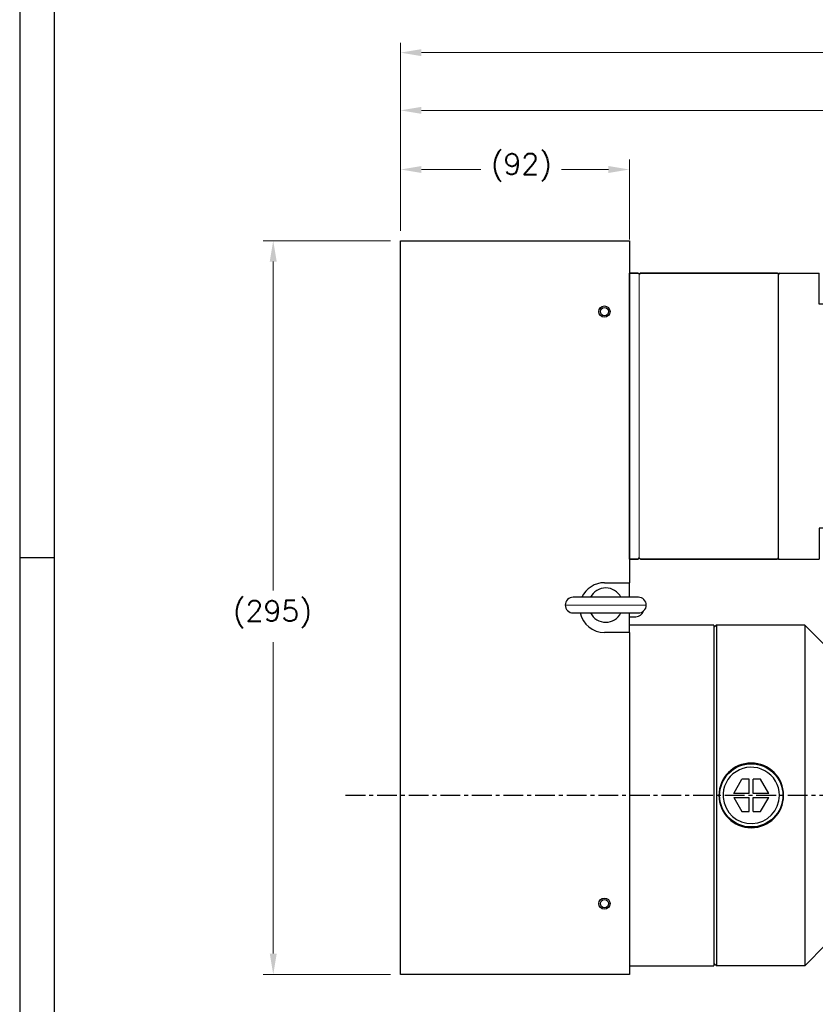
# Model space of a CAD drawing. Extents: x 12273 to 13958, y 5270 to 6468.
# Tile 2 of 22: x 12273 to 12593, y 5694 to 6090. Entities that reach past the tile are written whole.
import ezdxf

# ---------------------------------------------------------------- set-up
doc = ezdxf.new("R2010")
doc.units = 0
doc.header["$LTSCALE"] = 25.4
doc.linetypes.add('CENTER', pattern=[2, 1.25, -0.25, 0.25, -0.25])
doc.linetypes.add('DASHEDBIDOT', pattern=[12.4, 3, -3, 0.2, -3, 0.2, -3])
doc.layers.get('0').update_dxf_attribs({"linetype": 'CONTINUOUS'})
doc.layers.get('Defpoints').update_dxf_attribs({"linetype": 'CONTINUOUS'})
for name, color, linetype, lineweight in [('AM_0', 7, 'CONTINUOUS', 50), ('AM_5_Dimension', 6, 'CONTINUOUS', 13), ('ATA-DIM', 252, 'CONTINUOUS', 25), ('Layer0000', 7, 'CONTINUOUS', 25), ('외형선(ISO)', 7, 'CONTINUOUS', 35)]:
    doc.layers.add(name, color=color, linetype=linetype, lineweight=lineweight)
doc.layers.add('ATA-CENTER', color=133, linetype='CENTER')
doc.styles.get("Standard").update_dxf_attribs({"font": 'simplex.shx'})
doc.dimstyles.new('ata_A1', dxfattribs={"dimtxt": 4.2, "dimasz": 4.2, "dimexe": 2, "dimexo": 2, "dimgap": 2, "dimtad": 0, "dimtih": 1, "dimtoh": 1, "dimdec": 6, "dimdsep": 46, "dimtxsty": 'Standard', "dimcen": 0, "dimclrd": 252, "dimclre": 252, "dimclrt": 4, "dimadec": 6, "dimazin": 2, "dimtfac": 1, "dimtdec": 6, "dimtofl": 0, "dimtmove": 0, "dimatfit": 3, "dimfxl": 0, "dimtolj": 1, "dimtzin": 0, "dimlwd": 0, "dimlwe": 0, "dimarcsym": 0})

# ---------------------------------------------------------------- blocks, each defined once
blk = doc.blocks.new('*D12008')
at = {"layer": 'ATA-DIM', "color": 252, "lineweight": 0}
for p, q in [((12426.58, 6005.39), (12426.58, 6034.01)), ((12518.58, 6001.89), (12518.58, 6034.01)), ((12434.98, 6030.01), (12458.9, 6030.01)), ((12510.18, 6030.01), (12491.26, 6030.01))]:
    blk.add_line(p, q, dxfattribs=at)
at = {"layer": 'ATA-DIM', "color": 252}
for points in [[(12434.98, 6031.41), (12434.98, 6028.61), (12426.58, 6030.01)], [(12510.18, 6028.61), (12510.18, 6031.41), (12518.58, 6030.01)]]:
    blk.add_solid(points, dxfattribs=at)
at = {"layer": 'Defpoints', "color": 0}
for p in [(12518.58, 6030.01), (12426.58, 6001.39), (12518.58, 5997.89)]:
    blk.add_point(p, dxfattribs=at)
at = {"layer": 'ATA-DIM', "color": 4, "insert": (12462.9, 6036.4), "char_height": 8.4, "attachment_point": 1}
blk.add_mtext('\\A1;(92)', dxfattribs=at)
blk = doc.blocks.new('*D12007')
at = {"layer": 'ATA-DIM', "color": 252, "lineweight": 0}
for p, q in [((12422.58, 6001.39), (12371.41, 6001.39)), ((12375.41, 5992.99), (12375.41, 5860.77)), ((12375.41, 5714.79), (12375.41, 5840)), ((12422.58, 5706.39), (12371.41, 5706.39))]:
    blk.add_line(p, q, dxfattribs=at)
at = {"layer": 'ATA-DIM', "color": 252}
for points in [[(12376.81, 5992.99), (12374.01, 5992.99), (12375.41, 6001.39)], [(12374.01, 5714.79), (12376.81, 5714.79), (12375.41, 5706.39)]]:
    blk.add_solid(points, dxfattribs=at)
at = {"layer": 'Defpoints', "color": 0}
for p in [(12375.41, 6001.39), (12426.58, 6001.39), (12426.58, 5706.39)]:
    blk.add_point(p, dxfattribs=at)
at = {"layer": 'ATA-DIM', "color": 4, "insert": (12359.24, 5856.77), "char_height": 8.4, "attachment_point": 1}
blk.add_mtext('\\A1;(295)', dxfattribs=at)
blk = doc.blocks.new('DEH')
at = {"color": 0, "ltscale": 5}
blk.add_line((12758.38, -3927.55), (12758.38, -3797.55), dxfattribs=at)
for p, q in [((12668.58, -3920.05), (12668.58, -3805.05)), ((12728.58, -3805.05), (12744.88, -3805.05)), ((12744.88, -3817.55), (12744.88, -3805.05)), ((12744.88, -3907.55), (12744.88, -3920.05)), ((12728.58, -3920.05), (12744.88, -3920.05))]:
    blk.add_line(p, q)
at = {"color": 7}
for p, q in [((12728.58, -3920.05), (12728.58, -3805.05)), ((12728.58, -3919.55), (12728.58, -3805.55))]:
    blk.add_line(p, q, dxfattribs=at)
at = {"ltscale": 5}
for p, q in [((12758.38, -3817.55), (12744.88, -3817.55)), ((12758.38, -3907.55), (12744.88, -3907.55))]:
    blk.add_line(p, q, dxfattribs=at)
at = {"layer": 'AM_0'}
blk.add_line((12758.38, -3927.55), (12799.88, -3927.55), dxfattribs=at)
at = {"layer": 'AM_5_Dimension', "color": 0}
for p, q in [((12672.58, -3919.55), (12672.58, -3805.55)), ((12728.58, -3805.05), (12728.58, -3920.05))]:
    blk.add_line(p, q, dxfattribs=at)
at = {"layer": 'Layer0000', "color": 7, "linetype": 'Continuous', "lineweight": 25}
for p, q in [((12799.58, -3811.74), (12799.58, -3797.55)), ((12799.58, -3913.35), (12799.58, -3811.74)), ((12799.58, -3913.35), (12799.58, -3927.55))]:
    blk.add_line(p, q, dxfattribs=at)
at = {"layer": '외형선(ISO)'}
for p, q in [((12799.88, -3797.55), (12758.38, -3797.55)), ((12672.08, -3805.05), (12668.58, -3805.05)), ((12672.58, -3805.55), (12672.08, -3805.05)), ((12673.08, -3805.05), (12672.58, -3805.55)), ((12673.08, -3805.05), (12728.08, -3805.05)), ((12728.58, -3805.55), (12728.08, -3805.05)), ((12728.58, -3805.55), (12729.08, -3805.05)), ((12668.58, -3920.05), (12672.08, -3920.05)), ((12672.58, -3919.55), (12672.08, -3920.05)), ((12672.58, -3919.55), (12673.08, -3920.05)), ((12673.08, -3920.05), (12728.08, -3920.05)), ((12728.58, -3919.55), (12728.08, -3920.05))]:
    blk.add_line(p, q, dxfattribs=at)
blk = doc.blocks.new('*D12010')
at = {"layer": 'ATA-DIM', "color": 252, "lineweight": 0}
for p, q in [((12426.58, 6005.39), (12426.58, 6057.79)), ((12884.58, 5971.59), (12884.58, 6057.79)), ((12434.98, 6053.79), (12640.78, 6053.79)), ((12876.18, 6053.79), (12670.37, 6053.79))]:
    blk.add_line(p, q, dxfattribs=at)
at = {"layer": 'ATA-DIM', "color": 252}
for points in [[(12434.98, 6055.19), (12434.98, 6052.39), (12426.58, 6053.79)], [(12876.18, 6052.39), (12876.18, 6055.19), (12884.58, 6053.79)]]:
    blk.add_solid(points, dxfattribs=at)
at = {"layer": 'Defpoints', "color": 0}
for p in [(12884.58, 6053.79), (12426.58, 6001.39), (12884.58, 5967.59)]:
    blk.add_point(p, dxfattribs=at)
at = {"layer": 'ATA-DIM', "color": 4, "insert": (12655.58, 6053.79), "char_height": 8.4, "attachment_point": 5}
blk.add_mtext('\\A1;458', dxfattribs=at)
blk = doc.blocks.new('*D12009')
at = {"layer": 'ATA-DIM', "color": 252, "lineweight": 0}
for p, q in [((12426.58, 6005.39), (12426.58, 6080.99)), ((13082.58, 5853.89), (13082.58, 6080.99)), ((12434.98, 6076.99), (12713.66, 6076.99)), ((13074.18, 6076.99), (12795.49, 6076.99))]:
    blk.add_line(p, q, dxfattribs=at)
at = {"layer": 'ATA-DIM', "color": 252}
for points in [[(12434.98, 6078.39), (12434.98, 6075.59), (12426.58, 6076.99)], [(13074.18, 6075.59), (13074.18, 6078.39), (13082.58, 6076.99)]]:
    blk.add_solid(points, dxfattribs=at)
at = {"layer": 'Defpoints', "color": 0}
for p in [(13082.58, 6076.99), (12426.58, 6001.39), (13082.58, 5849.89)]:
    blk.add_point(p, dxfattribs=at)
at = {"layer": 'ATA-DIM', "color": 4, "insert": (12754.58, 6076.99), "char_height": 8.4, "attachment_point": 5}
blk.add_mtext('\\A1;656(T+356)', dxfattribs=at)
blk = doc.blocks.new('ata-Border-A1-002')
at = {"color": 253, "ltscale": 0.5}
for p, q in [((0, 594), (0, 0)), ((7, 297), (0, 297))]:
    blk.add_line(p, q, dxfattribs=at)
at = {"ltscale": 0.5}
blk.add_line((7, 9), (7, 585), dxfattribs=at)

msp = doc.modelspace()

# ---------------------------------------------------------------- linework, layer by layer
at = {"layer": 'ATA-CENTER', "ltscale": 0.25}
msp.add_line((12404.5079928, 5778.468701), (13429.1119537, 5778.468701), dxfattribs=at)
at = {"layer": 'Layer0000', "color": 7, "linetype": 'Continuous', "lineweight": 25}
for p, q in [((12426.5752504, 6001.3853494), (12518.5752504, 6001.3853494)), ((12426.5752504, 5706.3853494), (12426.5752504, 6001.3853494)), ((12518.5752504, 6001.3853494), (12518.5752504, 5863.8853494)), ((12508.5753599, 5863.8853494), (12518.5753599, 5863.8853494)), ((12518.5753599, 5858.0353494), (12518.5753599, 5863.8853494)), ((12509.0753599, 5858.0353494), (12495.92536, 5858.0353494)), ((12522.2253598, 5858.0353494), (12509.0753599, 5858.0353494)), ((12495.9253599, 5851.7353494), (12509.0753599, 5851.7353494)), ((12509.0753599, 5851.7353494), (12522.2253599, 5851.7353494)), ((12518.5753599, 5843.8853494), (12518.5753599, 5851.7353494)), ((12518.5753599, 5850.2353494), (12521.2253599, 5850.2353494)), ((12552.5753599, 5846.8853494), (12518.5753599, 5846.8853494)), ((12553.5753599, 5846.8853494), (12552.5753599, 5845.8853494)), ((12552.5753599, 5846.8853494), (12552.5753599, 5709.8853494)), ((12589.0753599, 5846.8853494), (12553.5753599, 5846.8853494)), ((12553.5753599, 5846.8853494), (12553.5753599, 5778.3853494)), ((12589.0753599, 5846.8853494), (12597.5753603, 5838.385349)), ((12589.0753599, 5846.8853494), (12589.0753599, 5778.3853494)), ((12518.5753599, 5843.8853494), (12508.5753599, 5843.8853494)), ((12518.5752504, 5843.8853494), (12518.5752504, 5706.3853494)), ((12560.5316866, 5779.1853494), (12563.8225832, 5784.8853494)), ((12566.7753599, 5784.8853494), (12563.8225832, 5784.8853494)), ((12566.7753599, 5779.1853494), (12566.7753599, 5784.8853494)), ((12571.3281367, 5784.8853494), (12568.3753599, 5784.8853494)), ((12568.3753599, 5779.1853494), (12568.3753599, 5784.8853494)), ((12574.6190332, 5779.1853494), (12571.3281367, 5784.8853494)), ((12566.7753599, 5779.1853494), (12560.5316866, 5779.1853494)), ((12574.6190332, 5779.1853494), (12568.3753599, 5779.1853494)), ((12553.5753599, 5778.3853494), (12553.5753599, 5709.8853494)), ((12560.5316866, 5777.5853494), (12563.8225832, 5771.8853494)), ((12560.5316866, 5777.5853494), (12566.7753599, 5777.5853494)), ((12566.7753599, 5771.8853494), (12566.7753599, 5777.5853494)), ((12568.3753599, 5771.8853494), (12568.3753599, 5777.5853494)), ((12568.3753599, 5777.5853494), (12574.6190332, 5777.5853494)), ((12571.3281367, 5771.8853494), (12574.6190332, 5777.5853494)), ((12589.0753599, 5778.3853494), (12589.0753599, 5709.8853494)), ((12563.8225832, 5771.8853494), (12566.7753599, 5771.8853494)), ((12568.3753599, 5771.8853494), (12571.3281367, 5771.8853494)), ((12589.0753599, 5709.8853494), (12597.5753603, 5718.3853498)), ((12518.5753599, 5709.8853494), (12552.5753599, 5709.8853494)), ((12553.5753599, 5709.8853494), (12552.5753599, 5710.8853494)), ((12589.0753599, 5709.8853494), (12553.5753599, 5709.8853494)), ((12518.5752504, 5706.3853494), (12426.5752504, 5706.3853494))]:
    msp.add_line(p, q, dxfattribs=at)
at = {"layer": 'Layer0000', "color": 251, "linetype": 'DASHEDBIDOT', "lineweight": 18}
for p, q in [((12509.0753599, 5854.8853494), (12492.7753599, 5854.8853494)), ((12525.3753599, 5854.8853494), (12509.0753599, 5854.8853494))]:
    msp.add_line(p, q, dxfattribs=at)
at = {"layer": 'Layer0000', "color": 7, "linetype": 'Continuous', "lineweight": 25}
for centre, radius in [((12508.5753599, 5972.8853494), 2.25), ((12508.5753599, 5972.8853494), 1.65), ((12567.5753599, 5778.3853494), 12.7), ((12508.5753599, 5734.8853494), 2.25), ((12508.5753599, 5734.8853494), 1.65)]:
    msp.add_circle(centre, radius, dxfattribs=at)
for centre, radius, start, end in [((12508.5753599, 5853.8853494), 10, 90, 155.480683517), ((12509.0753599, 5854.8853494), 6.88914, 27.209242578, 152.790757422), ((12495.9253599, 5854.8853494), 3.15, 89.999998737, 180), ((12495.9253599, 5854.8853494), 3.15, 180, 270.000001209), ((12522.2253599, 5854.8853494), 3.15, 0, 90.000002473), ((12522.2253599, 5854.8853494), 3.15, 269.999999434, 0), ((12508.5753599, 5853.8853494), 10, 192.415527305, 270), ((12509.0753599, 5854.8853494), 6.88914, 207.209242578, 332.790757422), ((12521.2253599, 5853.3853494), 3.15, 269.999999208, 342.937825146), ((12567.5753599, 5778.3853494), 13, 90, 180), ((12567.5753599, 5778.3853494), 13, 0.019311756, 90), ((12567.5753599, 5778.3853494), 11.325189, 0, 184.050689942), ((12567.5753599, 5778.3853494), 13, 180, 0), ((12567.5753599, 5778.3853494), 11.325189, 184.050689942, 0)]:
    msp.add_arc(centre, radius, start, end, dxfattribs=at)

# ---------------------------------------------------------------- block references
at = {"xscale": 2, "yscale": 2, "zscale": 2}
msp.add_blockref('ata-Border-A1-002', (12273.4879337, 5279.8845905), dxfattribs=at)
msp.add_blockref('DEH', (-150, 9793.4341168))

# ---------------------------------------------------------------- dimensions: what is measured, and where the dimension line sits
at = {"layer": 'ATA-DIM'}
dim = msp.add_linear_dim(base=(13082.5753599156, 6076.9874413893), p1=(12426.5753599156, 6001.3853493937), p2=(13082.5753599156, 5849.88590671), text='<>(T+356)', dimstyle='ata_A1', override={"dimscale": 2, "dimtxt": 4.2, "dimtxsty": 'Standard', "dimtfac": 0.571429, "dimtdec": 2, "dimtfill": 0}, dxfattribs=at)
dim.commit()
dim.dimension.update_dxf_attribs({"geometry": '*D12009', "text_midpoint": (12754.5753599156, 6076.9874413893)})
dim = msp.add_linear_dim(base=(12884.5753599, 6053.7924196), p1=(12426.5753599, 6001.3853494), p2=(12884.5753599, 5967.5917521), dimstyle='ata_A1', override={"dimscale": 2, "dimtfac": 0.571429, "dimtdec": 2, "dimtfill": 0}, dxfattribs=at)
dim.commit()
dim.dimension.update_dxf_attribs({"geometry": '*D12010', "text_midpoint": (12655.5753599, 6053.7924196)})
for base, p1, p2, angle, picture, middle in [((12518.5752504, 6030.0133172), (12426.5752504, 6001.3853494), (12518.5752504, 5997.8853494), 180, '*D12008', (12475.0752504, 6030.0133172)), ((12375.4102759, 6001.3853494), (12426.5753599, 5706.3853494), (12426.5753599, 6001.3853494), 270, '*D12007', (12375.4102759, 5850.3853494))]:
    dim = msp.add_linear_dim(base=base, p1=p1, p2=p2, angle=angle, text='(<>)', dimstyle='ata_A1', override={"dimscale": 2, "dimtol": 0, "dimlim": 0, "dimtp": 0, "dimtm": 0, "dimtfac": 0.571429, "dimtdec": 2, "dimtolj": 1, "dimtzin": 0}, dxfattribs=at)
    dim.commit()
    dim.dimension.update_dxf_attribs({"geometry": picture, "text_midpoint": middle, "dimtype": 160})

doc.saveas('drawing.dxf')
